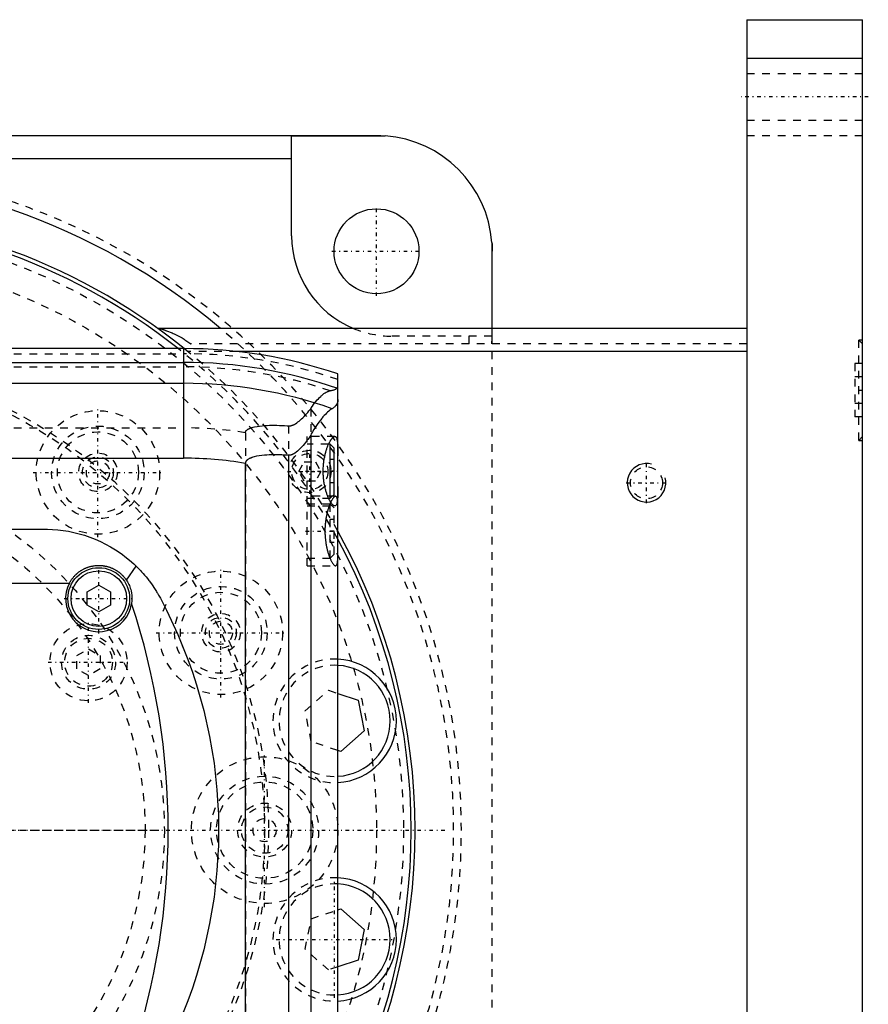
# Model space of a CAD drawing. Extents: x -702 to 139, y -105 to 105.
# Tile 13 of 13: x 29 to 139, y -23 to 105. Entities that reach past the tile are written whole.
import ezdxf

# ---------------------------------------------------------------- set-up
doc = ezdxf.new("R2010")
doc.units = 0
doc.linetypes.add('CENTER', pattern=[1.5, 0.45, -0.5, 0.05, -0.5])
doc.linetypes.add('DASHED', pattern=[2, 1, -1])
for name, color, linetype in [('AM_0', 7, 'CONTINUOUS'), ('AM_10', 7, 'CONTINUOUS'), ('AM_3', 7, 'DASHED'), ('AM_7', 7, 'CENTER')]:
    doc.layers.add(name, color=color, linetype=linetype)

msp = doc.modelspace()

# ---------------------------------------------------------------- linework, layer by layer
at = {"layer": 'AM_0', "color": 7, "linetype": 'CONTINUOUS'}
for p, q in [((123, 105), (138, 105)), ((123, 105), (123, -105)), ((138, -105), (138, 105)), ((123, 100), (138, 100)), ((-75, 90), (75, 90)), ((64, 89.96), (76.12, 89.96)), ((64, 77), (64, 89.96)), ((-64, 87), (64, 87)), ((89.96, 76.12), (89.96, 65)), ((90, 65), (90, 75)), ((123, 65), (46.64, 65)), ((50, 62.39), (-440, 62.39)), ((50, 62.39), (50, 48.19)), ((123, 62), (56.95, 62)), ((-440, 60.6), (50, 60.6)), ((70, -59.1), (70, 59.1)), ((-440, 57.89), (50, 57.89)), ((66.48, 51.17), (66.48, -51.17)), ((69, 50), (68.79, 50)), ((69.5, 49.5), (69, 50)), ((69, 43), (69, 50)), ((63.58, 48.57), (63.58, -48.57)), ((69.5, 43.5), (69.5, 49.5)), ((-440, 48.19), (50, 48.19)), ((58, -47.52), (58, 47.52)), ((69, 43), (69.5, 43.5)), ((68.79, 43), (69, 43)), ((-46, 39), (32, 39)), ((42.58, 32.38), (43.84, 34.2)), ((-49.19, 32), (35.19, 32)), ((37.5, 30.87), (39, 31.73)), ((37.5, 29.13), (37.5, 30.87)), ((39, 31.73), (40.5, 30.87)), ((40.5, 30.87), (40.5, 29.13)), ((39, 28.27), (37.5, 29.13)), ((40.5, 29.13), (39, 28.27)), ((70, 17.7), (72.6, 16.83)), ((72.6, 16.83), (73.41, 12.87)), ((73.41, 12.87), (70.38, 10.19)), ((70.38, 10.19), (70, 10.32)), ((70, -10.32), (70.38, -10.19)), ((70.38, -10.19), (73.41, -12.87)), ((73.41, -12.87), (72.6, -16.83)), ((72.6, -16.83), (70, -17.7))]:
    msp.add_line(p, q, dxfattribs=at)
for points in [[(75, 90, 0), (75.18, 90, 0), (75.56, 89.99, 0), (75.93, 89.97, 0), (76.12, 89.96, 0)], [(89.96, 76.12, 0), (89.97, 75.93, 0), (89.99, 75.56, 0), (90, 75.18, 0), (90, 75, 0)], [(70, 55.78, 0), (70, 55.74, 0), (69.99, 55.66, 0), (69.99, 55.58, 0), (69.98, 55.55, 0), (69.97, 55.51, 0), (69.95, 55.44, 0), (69.93, 55.37, 0), (69.9, 55.3, 0), (69.87, 55.23, 0), (69.84, 55.16, 0), (69.82, 55.13, 0), (69.79, 55.1, 0), (69.75, 55.03, 0), (69.7, 54.97, 0), (69.64, 54.91, 0), (69.58, 54.85, 0), (69.51, 54.79, 0), (69.48, 54.76, 0), (69.44, 54.73, 0), (69.37, 54.68, 0), (69.28, 54.63, 0), (69.24, 54.6, 0)], [(69.24, 54.6, 0), (69.18, 54.57, 0), (69.06, 54.49, 0), (68.94, 54.39, 0), (68.87, 54.34, 0), (68.8, 54.28, 0), (68.66, 54.16, 0), (68.52, 54.02, 0), (68.37, 53.87, 0), (68.21, 53.71, 0), (68.05, 53.53, 0), (67.97, 53.43, 0), (67.89, 53.34, 0), (67.72, 53.13, 0), (67.56, 52.91, 0), (67.39, 52.68, 0), (67.22, 52.44, 0), (67.05, 52.18, 0), (66.97, 52.04, 0), (66.88, 51.91, 0), (66.72, 51.62, 0), (66.55, 51.33, 0), (66.48, 51.17, 0)], [(66.48, 51.17, 0), (66.4, 51.06, 0), (66.26, 50.84, 0), (66.11, 50.63, 0), (66.03, 50.53, 0), (65.95, 50.43, 0), (65.8, 50.23, 0), (65.65, 50.04, 0), (65.49, 49.85, 0), (65.34, 49.68, 0), (65.19, 49.52, 0), (65.11, 49.44, 0), (65.03, 49.36, 0), (64.88, 49.22, 0), (64.74, 49.09, 0), (64.58, 48.96, 0), (64.49, 48.89, 0), (64.46, 48.88, 0), (64.43, 48.86, 0), (64.42, 48.85, 0), (64.41, 48.84, 0), (64.38, 48.82, 0), (64.35, 48.8, 0), (64.32, 48.78, 0), (64.29, 48.77, 0), (64.26, 48.75, 0), (64.25, 48.74, 0), (64.24, 48.73, 0), (64.21, 48.72, 0), (64.18, 48.7, 0), (64.16, 48.7, 0), (64.15, 48.69, 0), (64.12, 48.68, 0), (64.08, 48.66, 0), (64.07, 48.66, 0), (64.05, 48.65, 0), (64.02, 48.64, 0), (63.99, 48.63, 0), (63.96, 48.62, 0), (63.93, 48.61, 0), (63.9, 48.6, 0), (63.88, 48.59, 0), (63.86, 48.59, 0), (63.83, 48.58, 0), (63.8, 48.58, 0), (63.76, 48.57, 0), (63.73, 48.57, 0), (63.7, 48.57, 0), (63.68, 48.57, 0), (63.66, 48.57, 0), (63.63, 48.57, 0), (63.6, 48.57, 0), (63.58, 48.57, 0)], [(69.59, 42, 0), (69.58, 42, 0), (69.55, 42, 0), (69.52, 42.01, 0), (69.51, 42.02, 0), (69.49, 42.02, 0), (69.46, 42.04, 0), (69.43, 42.06, 0), (69.4, 42.08, 0), (69.37, 42.1, 0), (69.33, 42.13, 0), (69.32, 42.15, 0), (69.3, 42.17, 0), (69.26, 42.2, 0), (69.23, 42.25, 0), (69.19, 42.29, 0), (69.16, 42.34, 0), (69.12, 42.39, 0), (69.1, 42.42, 0), (69.08, 42.45, 0), (69.05, 42.51, 0), (69.01, 42.57, 0), (68.99, 42.6, 0), (68.97, 42.63, 0), (68.93, 42.7, 0), (68.9, 42.77, 0), (68.88, 42.81, 0), (68.86, 42.85, 0), (68.82, 42.92, 0), (68.78, 43, 0), (68.75, 43.09, 0), (68.71, 43.17, 0), (68.68, 43.26, 0), (68.66, 43.3, 0), (68.64, 43.34, 0), (68.61, 43.43, 0), (68.58, 43.53, 0), (68.54, 43.62, 0), (68.51, 43.73, 0), (68.48, 43.83, 0), (68.46, 43.88, 0), (68.45, 43.93, 0), (68.42, 44.04, 0), (68.39, 44.16, 0), (68.36, 44.27, 0), (68.33, 44.39, 0), (68.3, 44.51, 0), (68.29, 44.57, 0), (68.28, 44.63, 0), (68.25, 44.75, 0), (68.23, 44.87, 0), (68.21, 45, 0), (68.19, 45.13, 0), (68.17, 45.26, 0), (68.16, 45.32, 0), (68.15, 45.39, 0), (68.14, 45.52, 0), (68.13, 45.65, 0), (68.12, 45.78, 0), (68.11, 45.91, 0), (68.1, 46.04, 0), (68.1, 46.11, 0), (68.09, 46.17, 0), (68.09, 46.31, 0), (68.09, 46.44, 0), (68.09, 46.5, 0), (68.09, 46.56, 0), (68.09, 46.69, 0), (68.09, 46.83, 0), (68.1, 46.89, 0), (68.1, 46.96, 0), (68.11, 47.09, 0), (68.12, 47.22, 0), (68.13, 47.35, 0), (68.14, 47.48, 0), (68.15, 47.61, 0), (68.16, 47.68, 0), (68.17, 47.74, 0), (68.19, 47.87, 0), (68.21, 48, 0), (68.23, 48.13, 0), (68.25, 48.25, 0), (68.28, 48.37, 0), (68.29, 48.43, 0), (68.3, 48.49, 0), (68.33, 48.61, 0), (68.36, 48.73, 0), (68.39, 48.84, 0), (68.42, 48.96, 0), (68.45, 49.07, 0), (68.46, 49.12, 0), (68.48, 49.17, 0), (68.51, 49.27, 0), (68.54, 49.38, 0), (68.58, 49.47, 0), (68.61, 49.57, 0), (68.64, 49.66, 0), (68.66, 49.7, 0), (68.68, 49.74, 0), (68.71, 49.83, 0), (68.75, 49.91, 0), (68.78, 50, 0), (68.82, 50.08, 0), (68.86, 50.15, 0), (68.88, 50.19, 0), (68.9, 50.23, 0), (68.93, 50.3, 0), (68.97, 50.37, 0), (68.99, 50.4, 0), (69.01, 50.43, 0), (69.05, 50.49, 0), (69.08, 50.55, 0), (69.1, 50.58, 0), (69.12, 50.61, 0), (69.16, 50.66, 0), (69.19, 50.71, 0), (69.23, 50.75, 0), (69.26, 50.8, 0), (69.3, 50.83, 0), (69.32, 50.85, 0), (69.33, 50.87, 0), (69.37, 50.9, 0), (69.4, 50.92, 0), (69.43, 50.94, 0), (69.46, 50.96, 0), (69.49, 50.98, 0), (69.51, 50.98, 0), (69.52, 50.99, 0), (69.55, 51, 0), (69.58, 51, 0), (69.59, 51, 0)], [(69.59, 51, 0), (69.62, 51, 0), (69.67, 50.98, 0), (69.72, 50.95, 0), (69.74, 50.93, 0), (69.76, 50.9, 0), (69.8, 50.83, 0), (69.84, 50.75, 0), (69.87, 50.65, 0), (69.9, 50.53, 0), (69.92, 50.4, 0), (69.93, 50.32, 0), (69.94, 50.25, 0), (69.96, 50.08, 0), (69.97, 49.91, 0), (69.98, 49.73, 0), (69.99, 49.53, 0), (69.99, 49.33, 0), (69.99, 49.22, 0), (70, 49.1, 0), (70, 48.87, 0), (70, 48.62, 0), (70, 48.5, 0)], [(63.58, 48.57, 0), (63.41, 48.58, 0), (63.07, 48.6, 0), (62.74, 48.62, 0), (62.57, 48.62, 0), (62.4, 48.63, 0), (62.07, 48.63, 0), (61.74, 48.63, 0), (61.42, 48.63, 0), (61.1, 48.62, 0), (60.78, 48.6, 0), (60.62, 48.58, 0), (60.46, 48.57, 0), (60.14, 48.54, 0), (59.8, 48.49, 0), (59.46, 48.43, 0), (59.13, 48.35, 0), (58.95, 48.3, 0), (58.9, 48.28, 0), (58.85, 48.27, 0), (58.82, 48.26, 0), (58.8, 48.25, 0), (58.75, 48.23, 0), (58.69, 48.21, 0), (58.67, 48.2, 0), (58.64, 48.19, 0), (58.59, 48.16, 0), (58.54, 48.14, 0), (58.51, 48.13, 0), (58.49, 48.11, 0), (58.44, 48.09, 0), (58.39, 48.06, 0), (58.34, 48.03, 0), (58.3, 48, 0), (58.25, 47.97, 0), (58.23, 47.95, 0), (58.21, 47.93, 0), (58.19, 47.91, 0), (58.18, 47.9, 0), (58.17, 47.9, 0), (58.17, 47.89, 0), (58.17, 47.89, 0), (58.16, 47.88, 0), (58.15, 47.88, 0), (58.15, 47.87, 0), (58.14, 47.86, 0), (58.13, 47.86, 0), (58.13, 47.85, 0), (58.13, 47.85, 0), (58.12, 47.84, 0), (58.12, 47.83, 0), (58.11, 47.83, 0), (58.11, 47.82, 0), (58.1, 47.81, 0), (58.1, 47.81, 0), (58.09, 47.81, 0), (58.09, 47.8, 0), (58.08, 47.79, 0), (58.08, 47.78, 0), (58.07, 47.78, 0), (58.07, 47.77, 0), (58.07, 47.76, 0), (58.07, 47.76, 0), (58.06, 47.75, 0), (58.06, 47.74, 0), (58.05, 47.73, 0), (58.05, 47.73, 0), (58.04, 47.72, 0), (58.04, 47.71, 0), (58.04, 47.71, 0), (58.04, 47.7, 0), (58.03, 47.69, 0), (58.03, 47.69, 0), (58.03, 47.68, 0), (58.03, 47.67, 0), (58.02, 47.67, 0), (58.02, 47.66, 0), (58.02, 47.66, 0), (58.02, 47.65, 0), (58.02, 47.64, 0), (58.01, 47.63, 0), (58.01, 47.62, 0), (58.01, 47.61, 0), (58.01, 47.61, 0), (58.01, 47.6, 0), (58.01, 47.59, 0), (58, 47.58, 0), (58, 47.57, 0), (58, 47.57, 0), (58, 47.56, 0), (58, 47.55, 0), (58, 47.55, 0), (58, 47.54, 0), (58, 47.53, 0), (58, 47.52, 0)], [(70, 44.5, 0), (70, 44.38, 0), (70, 44.13, 0), (70, 43.9, 0), (69.99, 43.78, 0), (69.99, 43.67, 0), (69.99, 43.47, 0), (69.98, 43.27, 0), (69.97, 43.09, 0), (69.96, 42.92, 0), (69.94, 42.75, 0), (69.93, 42.68, 0), (69.92, 42.6, 0), (69.9, 42.47, 0), (69.87, 42.35, 0), (69.84, 42.25, 0), (69.8, 42.17, 0), (69.76, 42.1, 0), (69.74, 42.07, 0), (69.72, 42.05, 0), (69.67, 42.02, 0), (69.62, 42, 0), (69.59, 42, 0)], [(32, 39, 0), (32.33, 39, 0), (33, 38.97, 0), (33.69, 38.92, 0), (34.03, 38.88, 0), (34.38, 38.83, 0), (35.07, 38.72, 0), (35.77, 38.58, 0), (36.46, 38.4, 0), (37.16, 38.2, 0), (37.85, 37.96, 0), (38.19, 37.83, 0), (38.53, 37.7, 0), (39.21, 37.4, 0), (39.87, 37.07, 0), (40.52, 36.71, 0), (41.16, 36.32, 0), (41.78, 35.91, 0), (42.08, 35.69, 0), (42.38, 35.46, 0), (42.96, 34.99, 0), (43.55, 34.48, 0), (43.84, 34.2, 0)], [(35.19, 32, 0), (35.21, 32.04, 0), (35.25, 32.11, 0), (35.3, 32.18, 0), (35.32, 32.22, 0), (35.34, 32.25, 0), (35.38, 32.33, 0), (35.43, 32.4, 0), (35.48, 32.46, 0), (35.52, 32.53, 0), (35.57, 32.6, 0), (35.6, 32.63, 0), (35.62, 32.66, 0), (35.67, 32.73, 0), (35.73, 32.79, 0), (35.78, 32.85, 0), (35.83, 32.91, 0), (35.89, 32.97, 0), (35.92, 33, 0), (35.94, 33.03, 0), (36, 33.08, 0), (36.06, 33.14, 0), (36.09, 33.16, 0), (36.12, 33.19, 0), (36.18, 33.25, 0), (36.24, 33.3, 0), (36.27, 33.32, 0), (36.3, 33.35, 0), (36.37, 33.4, 0), (36.43, 33.45, 0), (36.5, 33.5, 0), (36.57, 33.55, 0), (36.64, 33.59, 0), (36.67, 33.62, 0), (36.71, 33.64, 0), (36.78, 33.68, 0), (36.85, 33.72, 0), (36.92, 33.77, 0), (37, 33.8, 0), (37.07, 33.84, 0), (37.11, 33.86, 0), (37.15, 33.88, 0), (37.22, 33.92, 0), (37.3, 33.95, 0), (37.38, 33.98, 0), (37.46, 34.01, 0), (37.53, 34.04, 0), (37.57, 34.06, 0), (37.61, 34.07, 0), (37.69, 34.1, 0), (37.77, 34.12, 0), (37.85, 34.14, 0), (37.93, 34.17, 0), (38.02, 34.19, 0), (38.06, 34.2, 0), (38.1, 34.2, 0), (38.18, 34.22, 0), (38.26, 34.24, 0), (38.34, 34.25, 0), (38.42, 34.26, 0), (38.51, 34.27, 0), (38.55, 34.28, 0), (38.59, 34.28, 0), (38.67, 34.29, 0), (38.75, 34.29, 0), (38.79, 34.29, 0), (38.83, 34.3, 0), (38.91, 34.3, 0), (38.99, 34.3, 0), (39.03, 34.3, 0), (39.07, 34.3, 0), (39.15, 34.3, 0), (39.23, 34.29, 0), (39.31, 34.29, 0), (39.39, 34.28, 0), (39.48, 34.27, 0), (39.52, 34.27, 0), (39.56, 34.26, 0), (39.64, 34.25, 0), (39.72, 34.24, 0), (39.8, 34.22, 0), (39.88, 34.21, 0), (39.97, 34.19, 0), (40.01, 34.18, 0), (40.05, 34.17, 0), (40.13, 34.15, 0), (40.21, 34.13, 0), (40.29, 34.1, 0), (40.37, 34.08, 0), (40.45, 34.05, 0), (40.49, 34.03, 0), (40.53, 34.02, 0), (40.61, 33.99, 0), (40.68, 33.96, 0), (40.76, 33.92, 0), (40.84, 33.89, 0), (40.91, 33.85, 0), (40.95, 33.83, 0), (40.99, 33.81, 0), (41.06, 33.77, 0), (41.13, 33.73, 0), (41.21, 33.69, 0), (41.28, 33.65, 0), (41.35, 33.6, 0), (41.38, 33.58, 0), (41.42, 33.56, 0), (41.48, 33.51, 0), (41.55, 33.46, 0), (41.58, 33.44, 0), (41.62, 33.41, 0), (41.68, 33.36, 0), (41.75, 33.31, 0), (41.78, 33.28, 0), (41.81, 33.26, 0), (41.87, 33.2, 0), (41.93, 33.15, 0), (41.99, 33.09, 0), (42.04, 33.04, 0), (42.1, 32.98, 0), (42.13, 32.95, 0), (42.15, 32.92, 0), (42.21, 32.86, 0), (42.26, 32.8, 0), (42.31, 32.74, 0), (42.36, 32.68, 0), (42.42, 32.61, 0), (42.44, 32.58, 0), (42.46, 32.55, 0), (42.51, 32.48, 0), (42.56, 32.41, 0), (42.58, 32.38, 0)], [(43.84, 34.2, 0), (43.95, 34.1, 0), (44.15, 33.89, 0), (44.35, 33.68, 0), (44.45, 33.58, 0), (44.55, 33.47, 0), (44.74, 33.26, 0), (44.93, 33.04, 0), (45.12, 32.82, 0), (45.3, 32.59, 0), (45.48, 32.36, 0), (45.57, 32.25, 0), (45.65, 32.13, 0), (45.82, 31.9, 0), (45.99, 31.66, 0), (46.15, 31.42, 0), (46.31, 31.17, 0), (46.47, 30.93, 0), (46.54, 30.8, 0), (46.62, 30.68, 0), (46.76, 30.43, 0), (46.91, 30.17, 0), (46.98, 30.04, 0)], [(42.58, 32.38, 0), (42.63, 32.3, 0), (42.72, 32.15, 0), (42.81, 32, 0), (42.85, 31.92, 0), (42.89, 31.84, 0), (42.96, 31.68, 0), (43.03, 31.51, 0), (43.08, 31.35, 0), (43.14, 31.18, 0), (43.18, 31.01, 0), (43.2, 30.92, 0), (43.22, 30.84, 0), (43.25, 30.66, 0), (43.27, 30.49, 0), (43.29, 30.31, 0), (43.3, 30.13, 0), (43.3, 29.96, 0), (43.3, 29.87, 0), (43.29, 29.78, 0), (43.28, 29.61, 0), (43.26, 29.43, 0), (43.25, 29.34, 0)], [(46.98, 30.04, 0), (47.78, 28.5, 0), (49.26, 25.34, 0), (50.56, 22.12, 0), (51.14, 20.48, 0), (51.68, 18.83, 0), (52.61, 15.49, 0), (53.37, 12.11, 0), (53.94, 8.69, 0), (54.32, 5.23, 0), (54.45, 3.2, 0), (54.48, 2.63, 0), (54.5, 2.05, 0), (54.51, 1.76, 0), (54.52, 1.47, 0), (54.53, 0.89, 0), (54.53, 0.31, 0), (54.53, 0.02, 0), (54.53, -0.27, 0), (54.53, -0.86, 0), (54.52, -1.44, 0), (54.51, -1.73, 0), (54.5, -2.02, 0), (54.48, -2.6, 0), (54.45, -3.18, 0), (54.32, -5.21, 0), (53.94, -8.67, 0), (53.37, -12.1, 0), (52.62, -15.49, 0), (51.68, -18.83, 0), (51.14, -20.48, 0), (50.56, -22.12, 0), (49.26, -25.35, 0)]]:
    msp.add_polyline3d(points, dxfattribs=at)
for centre, radius in [((75, 75), 5.5), ((39, 30), 4), ((39, 30), 3.6)]:
    msp.add_circle(centre, radius, dxfattribs=at)
for centre, radius, start, end in [((75, 75), 15, 4.2866, 85.7134), ((0, 0), 85, 49.8808, 132.7792), ((0, 0), 80, 51.2468, 128.7532), ((0, 0), 79.5, 51.698, 128.302), ((77, 77), 13, 180, 247.3801), ((50, 0), 62.39, 71.3023, 90), ((50, 0), 60.6, 70.7279, 90), ((50, 0), 57.89, 70.5884, 90), ((50, 0), 48.19, 80.4445, 90), ((0, 0), 80, 331.045, 28.955), ((0, 0), 79.5, 331.7031, 28.2969), ((39, 30), 4.3, 152.2823, 351.2132), ((-45, 0), 93, 341.6079, 18.3921), ((69.57, 14.16), 8, 273.0478, 86.9522), ((69.57, 14.16), 7.2, 273.3868, 86.6132), ((69.57, -14.16), 8, 273.0478, 86.9522), ((69.57, -14.16), 7.2, 273.3868, 86.6132)]:
    msp.add_arc(centre, radius, start, end, dxfattribs=at)
at = {"layer": 'AM_10', "color": 7, "linetype": 'CONTINUOUS'}
msp.add_arc((110, 45), 2.5, 75, 15, dxfattribs=at)
at = {"layer": 'AM_3', "color": 6, "linetype": 'DASHED'}
for p, q in [((138, 98), (123, 98)), ((123, 92), (138, 92)), ((123, 90), (138, 90)), ((89.96, 64), (77, 64)), ((87, 63), (87, 64)), ((89.96, 65), (89.96, 64)), ((90, -65), (90, 65)), ((123, 63), (50.91, 63)), ((138, 63), (137.5, 63.5)), ((138, 63.5), (137.5, 63.5)), ((137.5, 50.5), (137.5, 63.5)), ((-440, 61.72), (50, 61.72)), ((56.95, 62), (50.56, 62)), ((-440, 60.02), (50, 60.02)), ((138, 60.46), (137, 60.46)), ((137, 60.46), (137, 53.54)), ((138, 58.73), (137, 58.73)), ((138, 55.27), (137, 55.27)), ((66.48, 54.6), (66.48, -54.6)), ((63.58, 52.38), (63.58, -52.38)), ((138, 53.54), (137, 53.54)), ((-440, 52.11), (50, 52.11)), ((58, 51.49), (58, -51.49)), ((69.59, 51), (66, 51)), ((66, 34.25), (66, 51)), ((68.79, 50), (66, 50)), ((137.5, 50.5), (138, 51)), ((137.5, 50.5), (138, 50.5)), ((64.91, 46.46), (65.63, 47.71)), ((65.63, 47.71), (67.07, 47.71)), ((67.07, 47.71), (67.79, 46.46)), ((69.5, 48), (69, 48)), ((65.63, 45.21), (64.91, 46.46)), ((67.79, 46.46), (67.07, 45.21)), ((69.5, 46.5), (69, 46.5)), ((67.07, 45.21), (65.63, 45.21)), ((69.5, 45), (69, 45)), ((69.69, 43.25), (66, 43.25)), ((66, 43), (68.79, 43)), ((69, 42.25), (66, 42.25)), ((69.5, 41.75), (69, 42.25)), ((69, 35.25), (69, 42.25)), ((66, 42), (69.59, 42)), ((69.5, 35.75), (69.5, 41.75)), ((69.5, 40.25), (69, 40.25)), ((69.5, 38.75), (69, 38.75)), ((69.5, 37.25), (69, 37.25)), ((69, 35.25), (69.5, 35.75)), ((66, 35.25), (69, 35.25)), ((66, 34.25), (69.69, 34.25)), ((36.17, 22.62), (37.67, 23.48)), ((37.67, 23.48), (39.17, 22.62)), ((36.17, 20.88), (36.17, 22.62)), ((39.17, 22.62), (39.17, 20.88)), ((37.67, 20.02), (36.17, 20.88)), ((39.17, 20.88), (37.67, 20.02)), ((65.74, 15.44), (68.77, 18.12)), ((68.77, 18.12), (70, 17.7)), ((66.55, 11.48), (65.74, 15.44)), ((70, 10.32), (66.55, 11.48)), ((65.74, -15.44), (66.55, -11.48)), ((66.55, -11.48), (70, -10.32)), ((68.77, -18.12), (65.74, -15.44)), ((70, -17.7), (68.77, -18.12))]:
    msp.add_line(p, q, dxfattribs=at)
for points in [[(46.81, 65, 0), (46.82, 65, 0), (46.83, 65, 0), (46.85, 65, 0), (46.86, 65, 0), (46.87, 64.99, 0), (46.89, 64.99, 0), (46.91, 64.99, 0), (46.94, 64.98, 0), (46.96, 64.98, 0), (46.99, 64.97, 0), (47, 64.97, 0), (47.01, 64.97, 0), (47.04, 64.96, 0), (47.07, 64.95, 0), (47.1, 64.94, 0), (47.13, 64.93, 0), (47.16, 64.93, 0), (47.17, 64.92, 0), (47.19, 64.92, 0), (47.22, 64.91, 0), (47.25, 64.9, 0), (47.27, 64.89, 0), (47.28, 64.89, 0), (47.31, 64.88, 0), (47.35, 64.86, 0), (47.36, 64.86, 0), (47.38, 64.85, 0), (47.42, 64.84, 0), (47.45, 64.83, 0), (47.49, 64.82, 0), (47.52, 64.8, 0), (47.56, 64.79, 0), (47.57, 64.78, 0), (47.59, 64.78, 0), (47.63, 64.76, 0), (47.66, 64.75, 0), (47.79, 64.7, 0), (48.02, 64.61, 0), (48.25, 64.52, 0), (48.5, 64.41, 0), (48.62, 64.35, 0), (48.75, 64.29, 0), (49.01, 64.17, 0), (49.27, 64.04, 0), (49.53, 63.9, 0), (49.79, 63.76, 0), (50.05, 63.6, 0), (50.17, 63.52, 0), (50.3, 63.44, 0), (50.55, 63.27, 0), (50.69, 63.17, 0), (50.73, 63.14, 0), (50.77, 63.11, 0), (50.79, 63.09, 0), (50.81, 63.08, 0), (50.85, 63.05, 0), (50.89, 63.02, 0), (50.91, 63, 0)], [(89.96, 63, 0), (89.96, 63.04, 0), (89.96, 63.12, 0), (89.96, 63.2, 0), (89.96, 63.24, 0), (89.96, 63.28, 0), (89.96, 63.36, 0), (89.97, 63.44, 0), (89.97, 63.52, 0), (89.97, 63.6, 0), (89.98, 63.67, 0), (89.98, 63.71, 0), (89.98, 63.75, 0), (89.98, 63.83, 0), (89.99, 63.9, 0), (89.99, 63.97, 0), (89.99, 64.04, 0), (90, 64.11, 0), (90, 64.14, 0), (90, 64.17, 0), (90, 64.23, 0), (90, 64.29, 0), (90, 64.32, 0)], [(69.01, 56.93, 0), (69.06, 56.94, 0), (69.17, 56.96, 0), (69.27, 56.98, 0), (69.32, 56.99, 0), (69.36, 57, 0), (69.45, 57.03, 0), (69.53, 57.06, 0), (69.6, 57.09, 0), (69.67, 57.12, 0), (69.73, 57.15, 0), (69.76, 57.17, 0), (69.79, 57.19, 0), (69.83, 57.23, 0), (69.88, 57.27, 0), (69.91, 57.31, 0), (69.94, 57.36, 0), (69.96, 57.4, 0), (69.97, 57.43, 0), (69.98, 57.45, 0), (69.99, 57.5, 0), (70, 57.55, 0), (70, 57.58, 0)], [(66.48, 54.6, 0), (66.55, 54.72, 0), (66.7, 54.94, 0), (66.85, 55.16, 0), (66.92, 55.26, 0), (67, 55.36, 0), (67.15, 55.55, 0), (67.3, 55.73, 0), (67.46, 55.9, 0), (67.61, 56.06, 0), (67.76, 56.2, 0), (67.83, 56.27, 0), (67.91, 56.33, 0), (68.05, 56.45, 0), (68.19, 56.55, 0), (68.33, 56.65, 0), (68.46, 56.73, 0), (68.59, 56.8, 0), (68.66, 56.82, 0), (68.72, 56.85, 0), (68.84, 56.89, 0), (68.95, 56.92, 0), (69.01, 56.93, 0)], [(63.58, 52.38, 0), (63.6, 52.38, 0), (63.63, 52.38, 0), (63.66, 52.38, 0), (63.67, 52.38, 0), (63.69, 52.38, 0), (63.72, 52.38, 0), (63.75, 52.38, 0), (63.77, 52.38, 0), (63.8, 52.38, 0), (63.83, 52.39, 0), (63.85, 52.39, 0), (63.86, 52.39, 0), (63.89, 52.4, 0), (63.92, 52.41, 0), (63.95, 52.41, 0), (63.98, 52.42, 0), (64.01, 52.43, 0), (64.02, 52.43, 0), (64.04, 52.44, 0), (64.06, 52.45, 0), (64.09, 52.46, 0), (64.11, 52.46, 0), (64.12, 52.47, 0), (64.15, 52.48, 0), (64.17, 52.49, 0), (64.19, 52.5, 0), (64.2, 52.5, 0), (64.23, 52.51, 0), (64.26, 52.53, 0), (64.28, 52.54, 0), (64.31, 52.55, 0), (64.34, 52.57, 0), (64.35, 52.57, 0), (64.36, 52.58, 0), (64.39, 52.6, 0), (64.41, 52.61, 0), (64.5, 52.66, 0), (64.65, 52.76, 0), (64.81, 52.88, 0), (64.96, 53, 0), (65.04, 53.06, 0), (65.12, 53.13, 0), (65.27, 53.27, 0), (65.43, 53.43, 0), (65.6, 53.59, 0), (65.76, 53.76, 0), (65.92, 53.94, 0), (66, 54.03, 0), (66.08, 54.12, 0), (66.24, 54.31, 0), (66.4, 54.5, 0), (66.48, 54.6, 0)], [(58, 51.49, 0), (58, 51.5, 0), (58, 51.51, 0), (58, 51.52, 0), (58, 51.52, 0), (58, 51.53, 0), (58, 51.53, 0), (58, 51.54, 0), (58.01, 51.55, 0), (58.01, 51.56, 0), (58.01, 51.57, 0), (58.01, 51.57, 0), (58.01, 51.58, 0), (58.01, 51.59, 0), (58.02, 51.6, 0), (58.02, 51.6, 0), (58.02, 51.61, 0), (58.02, 51.62, 0), (58.03, 51.63, 0), (58.03, 51.63, 0), (58.03, 51.64, 0), (58.04, 51.65, 0), (58.04, 51.65, 0), (58.04, 51.66, 0), (58.04, 51.67, 0), (58.05, 51.67, 0), (58.05, 51.68, 0), (58.05, 51.68, 0), (58.06, 51.69, 0), (58.06, 51.7, 0), (58.07, 51.7, 0), (58.07, 51.71, 0), (58.08, 51.72, 0), (58.08, 51.72, 0), (58.08, 51.73, 0), (58.09, 51.73, 0), (58.09, 51.74, 0), (58.1, 51.75, 0), (58.1, 51.76, 0), (58.11, 51.76, 0), (58.11, 51.77, 0), (58.12, 51.77, 0), (58.12, 51.78, 0), (58.13, 51.78, 0), (58.14, 51.79, 0), (58.14, 51.8, 0), (58.15, 51.8, 0), (58.15, 51.81, 0), (58.16, 51.81, 0), (58.16, 51.82, 0), (58.17, 51.82, 0), (58.19, 51.84, 0), (58.24, 51.87, 0), (58.26, 51.89, 0), (58.28, 51.91, 0), (58.33, 51.93, 0), (58.37, 51.96, 0), (58.42, 51.99, 0), (58.48, 52.01, 0), (58.53, 52.04, 0), (58.55, 52.05, 0), (58.58, 52.06, 0), (58.63, 52.08, 0), (58.68, 52.1, 0), (58.71, 52.1, 0), (58.73, 52.11, 0), (58.78, 52.13, 0), (58.83, 52.15, 0), (58.86, 52.15, 0), (58.88, 52.16, 0), (58.93, 52.17, 0), (58.99, 52.19, 0), (59.17, 52.23, 0), (59.51, 52.3, 0), (59.84, 52.35, 0), (60.18, 52.39, 0), (60.49, 52.41, 0), (60.65, 52.42, 0), (60.81, 52.43, 0), (61.12, 52.45, 0), (61.44, 52.45, 0), (61.77, 52.45, 0), (62.09, 52.45, 0), (62.42, 52.44, 0), (62.58, 52.44, 0), (62.75, 52.43, 0), (63.08, 52.41, 0), (63.41, 52.39, 0), (63.58, 52.38, 0)], [(68.96, 42.25, 0), (68.95, 42.21, 0), (68.91, 42.13, 0), (68.88, 42.04, 0), (68.86, 42, 0)], [(69.06, 42.48, 0), (69.05, 42.44, 0), (69.01, 42.37, 0), (68.98, 42.29, 0), (68.96, 42.25, 0)], [(69.69, 43.25, 0), (69.67, 43.25, 0), (69.65, 43.24, 0), (69.62, 43.24, 0), (69.6, 43.23, 0), (69.59, 43.22, 0), (69.56, 43.2, 0), (69.53, 43.18, 0), (69.49, 43.15, 0), (69.46, 43.12, 0), (69.42, 43.08, 0), (69.41, 43.06, 0), (69.39, 43.03, 0), (69.35, 42.98, 0), (69.31, 42.93, 0), (69.28, 42.87, 0), (69.24, 42.81, 0), (69.2, 42.75, 0), (69.18, 42.71, 0), (69.16, 42.67, 0), (69.12, 42.6, 0), (69.08, 42.52, 0), (69.06, 42.48, 0)], [(70, 41.54, 0), (70, 41.63, 0), (70, 41.79, 0), (70, 41.95, 0), (69.99, 42.03, 0), (69.99, 42.1, 0), (69.99, 42.25, 0), (69.98, 42.39, 0), (69.97, 42.51, 0), (69.96, 42.64, 0), (69.95, 42.75, 0), (69.94, 42.8, 0), (69.93, 42.85, 0), (69.91, 42.94, 0), (69.89, 43.02, 0), (69.87, 43.08, 0), (69.84, 43.14, 0), (69.81, 43.18, 0), (69.79, 43.2, 0), (69.78, 43.22, 0), (69.74, 43.24, 0), (69.7, 43.25, 0), (69.69, 43.25, 0)], [(68.86, 42, 0), (68.86, 41.98, 0), (68.84, 41.93, 0), (68.82, 41.88, 0), (68.81, 41.86, 0), (68.81, 41.83, 0), (68.79, 41.78, 0), (68.77, 41.73, 0), (68.76, 41.68, 0), (68.74, 41.63, 0), (68.72, 41.58, 0), (68.71, 41.55, 0), (68.71, 41.52, 0), (68.69, 41.47, 0), (68.67, 41.41, 0), (68.66, 41.35, 0), (68.64, 41.29, 0), (68.63, 41.24, 0), (68.62, 41.21, 0), (68.61, 41.18, 0), (68.6, 41.12, 0), (68.58, 41.05, 0), (68.57, 41.02, 0), (68.57, 40.99, 0), (68.55, 40.93, 0), (68.54, 40.87, 0), (68.53, 40.84, 0), (68.53, 40.8, 0), (68.51, 40.74, 0), (68.5, 40.67, 0), (68.49, 40.61, 0), (68.48, 40.54, 0), (68.46, 40.48, 0), (68.46, 40.44, 0), (68.45, 40.41, 0), (68.44, 40.34, 0), (68.43, 40.27, 0), (68.42, 40.2, 0), (68.41, 40.14, 0), (68.4, 40.07, 0), (68.4, 40.03, 0), (68.39, 40, 0), (68.38, 39.93, 0), (68.38, 39.86, 0), (68.37, 39.79, 0), (68.36, 39.72, 0), (68.36, 39.65, 0), (68.35, 39.61, 0), (68.35, 39.58, 0), (68.34, 39.51, 0), (68.34, 39.43, 0), (68.33, 39.36, 0), (68.33, 39.29, 0), (68.33, 39.22, 0), (68.33, 39.19, 0), (68.32, 39.15, 0), (68.32, 39.08, 0), (68.32, 39.01, 0), (68.32, 38.94, 0), (68.32, 38.87, 0), (68.32, 38.8, 0), (68.32, 38.77, 0), (68.32, 38.73, 0), (68.32, 38.66, 0), (68.32, 38.59, 0), (68.32, 38.56, 0), (68.32, 38.52, 0), (68.32, 38.45, 0), (68.32, 38.38, 0), (68.32, 38.35, 0), (68.33, 38.31, 0), (68.33, 38.24, 0), (68.33, 38.17, 0), (68.34, 38.1, 0), (68.34, 38.03, 0), (68.35, 37.96, 0), (68.35, 37.92, 0), (68.35, 37.89, 0), (68.36, 37.82, 0), (68.37, 37.75, 0), (68.37, 37.68, 0), (68.38, 37.61, 0), (68.39, 37.54, 0), (68.39, 37.5, 0), (68.4, 37.47, 0), (68.41, 37.4, 0), (68.42, 37.33, 0), (68.43, 37.26, 0), (68.44, 37.19, 0), (68.45, 37.12, 0), (68.45, 37.09, 0), (68.46, 37.06, 0), (68.47, 36.99, 0), (68.48, 36.92, 0), (68.49, 36.86, 0), (68.51, 36.79, 0), (68.52, 36.73, 0), (68.53, 36.7, 0), (68.53, 36.66, 0), (68.55, 36.6, 0), (68.56, 36.54, 0), (68.57, 36.48, 0), (68.59, 36.41, 0), (68.6, 36.35, 0), (68.61, 36.32, 0), (68.62, 36.29, 0), (68.63, 36.23, 0), (68.65, 36.18, 0), (68.66, 36.15, 0), (68.67, 36.12, 0), (68.68, 36.06, 0), (68.7, 36.01, 0), (68.71, 35.98, 0), (68.71, 35.95, 0), (68.73, 35.9, 0), (68.75, 35.84, 0), (68.76, 35.79, 0), (68.78, 35.74, 0), (68.8, 35.69, 0), (68.81, 35.67, 0), (68.81, 35.64, 0), (68.83, 35.59, 0), (68.85, 35.54, 0), (68.86, 35.5, 0), (68.88, 35.45, 0), (68.9, 35.41, 0), (68.91, 35.38, 0), (68.92, 35.36, 0), (68.94, 35.32, 0), (68.95, 35.27, 0), (68.96, 35.25, 0)], [(69.69, 34.25, 0), (69.7, 34.25, 0), (69.74, 34.26, 0), (69.78, 34.28, 0), (69.79, 34.3, 0), (69.81, 34.32, 0), (69.84, 34.36, 0), (69.87, 34.42, 0), (69.89, 34.48, 0), (69.91, 34.56, 0), (69.93, 34.65, 0), (69.94, 34.7, 0), (69.95, 34.75, 0), (69.96, 34.86, 0), (69.97, 34.99, 0), (69.98, 35.11, 0), (69.99, 35.25, 0), (69.99, 35.4, 0), (69.99, 35.47, 0), (70, 35.55, 0), (70, 35.71, 0), (70, 35.87, 0), (70, 35.96, 0)], [(68.96, 35.25, 0), (68.98, 35.2, 0), (69.03, 35.1, 0), (69.07, 35, 0), (69.09, 34.95, 0), (69.12, 34.91, 0), (69.16, 34.82, 0), (69.21, 34.74, 0), (69.25, 34.67, 0), (69.29, 34.6, 0), (69.34, 34.53, 0), (69.36, 34.51, 0), (69.38, 34.48, 0), (69.42, 34.43, 0), (69.46, 34.38, 0), (69.5, 34.34, 0), (69.54, 34.31, 0), (69.57, 34.29, 0), (69.59, 34.28, 0), (69.61, 34.27, 0), (69.64, 34.26, 0), (69.67, 34.25, 0), (69.69, 34.25, 0)]]:
    msp.add_polyline3d(points, dxfattribs=at)
for centre, radius in [((0, 0), 78.5), ((0, 0), 75), ((0, 0), 61), ((0, 0), 60.5), ((38.89, 46.35), 8), ((38.89, 46.35), 6), ((38.89, 46.35), 5.25), ((38.89, 46.35), 2.5), ((66.35, 46.46), 2.75), ((66.35, 46.46), 2.35), ((0, 0), 47.5), ((38.89, 46.35), 2), ((38.89, 46.35), 1.5), ((110, 45), 2.07), ((0, 0), 45), ((0, 0), 45), ((54.83, 25.57), 8), ((54.83, 25.57), 6), ((54.83, 25.57), 5.25), ((54.83, 25.57), 2.5), ((54.83, 25.57), 2), ((54.83, 25.57), 1.5), ((37.67, 21.75), 5), ((37.67, 21.75), 3.5), ((37.67, 21.75), 3.1), ((60.5, 0), 9.5), ((60.5, 0), 7), ((60.5, 0), 6.25), ((60.5, 0), 3.5), ((60.5, 0), 3), ((60.5, 0), 1.5)]:
    msp.add_circle(centre, radius, dxfattribs=at)
for centre, radius, start, end in [((0, 0), 86, 278.6943, 81.3057), ((0, 0), 85, 310.1192, 49.8808), ((77, 77), 13, 247.3801, 270), ((0, 0), 79.5, 28.2969, 51.698), ((50, 0), 61.72, 71.0936, 90), ((0, 0), 80, 28.955, 51.2468), ((50, 0), 60.02, 71.5368, 90), ((50, 0), 52.11, 81.1689, 90), ((69.57, 14.16), 8, 86.9522, 273.0478), ((69.57, 14.16), 7.2, 86.6132, 273.3868), ((69.57, -14.16), 8, 86.9522, 273.0478), ((69.57, -14.16), 7.2, 86.6132, 273.3868)]:
    msp.add_arc(centre, radius, start, end, dxfattribs=at)
at = {"layer": 'AM_7', "color": 4, "linetype": 'CENTER'}
for p, q in [((138.75, 95), (122.25, 95)), ((75, 69.22), (75, 80.78)), ((69.22, 75), (80.78, 75)), ((137.47, 57), (138.03, 57)), ((38.89, 37.95), (38.89, 54.75)), ((66.35, 43.57), (66.35, 49.35)), ((110, 42.37), (110, 47.63)), ((30.49, 46.35), (47.29, 46.35)), ((63.46, 46.46), (69.24, 46.46)), ((65.8, 46.5), (70.2, 46.5)), ((107.38, 45), (112.62, 45)), ((65.8, 38.75), (70.2, 38.75)), ((39, 25.48), (39, 34.52)), ((54.83, 17.17), (54.83, 33.97)), ((34.49, 30), (43.52, 30)), ((37.67, 16.5), (37.67, 27)), ((46.43, 25.57), (63.23, 25.57)), ((32.42, 21.75), (42.92, 21.75)), ((60.5, -9.97), (60.5, 9.97)), ((-84, 0), (84, 0)), ((-47.25, 0), (47.25, 0)), ((69.57, -21.72), (69.57, -6.6)), ((62.01, -14.16), (77.13, -14.16))]:
    msp.add_line(p, q, dxfattribs=at)

doc.saveas('drawing.dxf')
